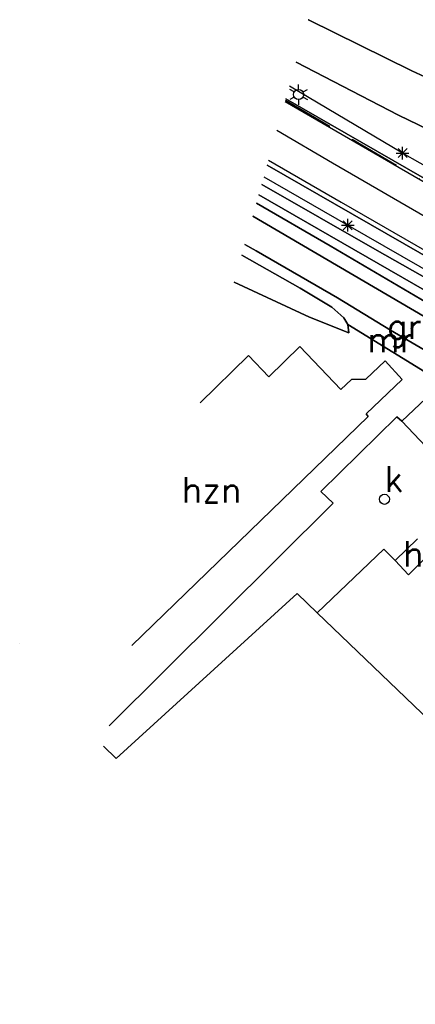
# Model space of a CAD drawing. Header units: millimetres. Extents: x 129727 to 131402, y 399018 to 399724.
# Tile 5 of 60: x 129727 to 129766, y 399441 to 399538. Entities that reach past the tile are written whole.
import ezdxf
from ezdxf.enums import TextEntityAlignment as Align

# ---------------------------------------------------------------- set-up
doc = ezdxf.new("R2010")
doc.units = ezdxf.units.MM
doc.linetypes.add('BORDERX2', pattern=[88.9, 25.4, -12.7, 25.4, -12.7, 0, -12.7])
for name, color, linetype in [('LKI-VW-BUI-VE', 1, 'Continuous'), ('MDI-IN-OPNAMEGRENS', 7, 'Continuous'), ('MDI-VL-GRAS', 7, 'Continuous'), ('MDI-VL-GROND', 7, 'Continuous'), ('MDI-VL-TALUD', 7, 'Continuous'), ('MDI-VL-VERHARDING', 7, 'Continuous'), ('MDI-VL-WATER', 7, 'Continuous'), ('MDI-XX-BEBOUWING', 10, 'Continuous'), ('MDI-XX-BEPLANTING', 80, 'Continuous'), ('MDI-XX-DAMWAND', 252, 'Continuous'), ('MDI-XX-GRAS', 7, 'Continuous'), ('MDI-XX-GREPPEL', 160, 'Continuous'), ('MDI-XX-MARKERING', 251, 'Continuous'), ('MDI-XX-RASTER', 255, 'Continuous'), ('MDI-XX-RIOLERING', 130, 'Continuous'), ('MDI-XX-TALUD', 84, 'Continuous'), ('MDI-XX-TERREINAFSCH', 253, 'Continuous')]:
    doc.layers.add(name, color=color, linetype=linetype)
doc.styles.add('ROMANS25', font='ROMANS.shx', dxfattribs={"height": 2.5})

msp = doc.modelspace()

# ---------------------------------------------------------------- linework, layer by layer
for p, q in [((129753.795, 399530.818), (129753.362, 399531.068)), ((129754.228, 399531.068), (129754.228, 399531.568)), ((129754.661, 399530.818), (129755.094, 399531.068)), ((129753.795, 399530.318), (129753.362, 399530.068)), ((129754.228, 399530.068), (129754.228, 399529.568)), ((129754.661, 399530.318), (129755.094, 399530.068)), ((129764.036, 399524.354), (129764.92, 399525.238)), ((129764.92, 399524.354), (129764.036, 399525.238)), ((129764.478, 399524.171), (129764.478, 399525.421)), ((129763.853, 399524.796), (129765.103, 399524.796)), ((129759.069, 399517.059), (129759.069, 399518.309)), ((129758.444, 399517.684), (129759.694, 399517.684)), ((129758.627, 399517.242), (129759.511, 399518.126)), ((129759.511, 399517.242), (129758.627, 399518.126))]:
    msp.add_line(p, q)
for centre in [(129754.228, 399530.568), (129762.686, 399490.672)]:
    msp.add_circle(centre, 0.5)
at = {"layer": 'LKI-VW-BUI-VE', "linetype": 'BORDERX2', "ltscale": 0.2, "flags": 128}
msp.add_lwpolyline([(129752.938, 399530.028), (129803.992, 399500), (129863.5, 399465), (129890.12, 399449.834), (129928.839, 399430.127), (129965.167, 399411.729), (129998.966, 399394.635), (130000, 399394.103)], dxfattribs=at)
at = {"layer": 'MDI-IN-OPNAMEGRENS'}
for p, q in [((129736.246, 399465.118), (129754.076, 399481.37)), ((129754.076, 399481.37), (129756.048, 399479.478)), ((129756.048, 399479.478), (129775.094, 399461.202)), ((129735.002, 399466.344), (129736.246, 399465.118))]:
    msp.add_line(p, q, dxfattribs=at)
at = {"layer": 'MDI-VL-GRAS'}
for p, q in [((129755.168, 399537.945), (129755.218, 399537.917)), ((129755.218, 399537.917), (129765.405, 399532.907)), ((129753.989, 399533.758), (129764.071, 399528.526)), ((129764.071, 399528.526), (129753.989, 399533.758)), ((129765.405, 399532.907), (129777.194, 399527.406)), ((129771.187, 399519.663), (129752.969, 399530.135)), ((129764.071, 399528.526), (129780.475, 399520.618)), ((129780.475, 399520.618), (129764.071, 399528.526)), ((129751.132, 399523.615), (129768.261, 399513.774)), ((129761.974, 399515.199), (129750.594, 399521.703)), ((129750.594, 399521.703), (129761.974, 399515.199)), ((129771.375, 399508.556), (129750.303, 399520.67)), ((129750.303, 399520.67), (129771.375, 399508.556)), ((129750.077, 399519.87), (129757.337, 399515.666)), ((129757.337, 399515.666), (129750.077, 399519.87)), ((129749.715, 399518.585), (129768.584, 399507.525)), ((129768.584, 399507.525), (129749.715, 399518.585)), ((129748.926, 399515.781), (129750.04, 399515.174)), ((129750.04, 399515.174), (129748.926, 399515.781)), ((129757.337, 399515.666), (129768.161, 399509.285)), ((129768.161, 399509.285), (129757.337, 399515.666)), ((129754.38, 399511.496), (129748.63, 399514.732)), ((129748.63, 399514.732), (129754.38, 399511.496)), ((129750.04, 399515.174), (129758.057, 399510.516)), ((129758.057, 399510.516), (129750.04, 399515.174)), ((129779.281, 399505.325), (129761.974, 399515.199)), ((129761.974, 399515.199), (129779.281, 399505.325)), ((129755.304, 399508.615), (129747.877, 399512.058)), ((129757.516, 399509.611), (129754.38, 399511.496)), ((129754.38, 399511.496), (129757.516, 399509.611)), ((129758.057, 399510.516), (129763.28, 399507.328)), ((129763.28, 399507.328), (129758.057, 399510.516)), ((129758.682, 399508.549), (129757.516, 399509.611)), ((129757.516, 399509.611), (129758.682, 399508.549)), ((129759.194, 399507.083), (129755.304, 399508.615)), ((129759.072, 399507.904), (129758.682, 399508.549)), ((129758.682, 399508.549), (129759.072, 399507.904)), ((129768.39, 399502.152), (129759.072, 399507.904)), ((129759.072, 399507.904), (129759.194, 399507.083)), ((129763.28, 399507.328), (129770.85, 399502.9)), ((129770.85, 399502.9), (129763.28, 399507.328))]:
    msp.add_line(p, q, dxfattribs=at)
at = {"layer": 'MDI-VL-GROND'}
for p, q in [((129747.877, 399512.058), (129755.304, 399508.615)), ((129755.304, 399508.615), (129759.194, 399507.083)), ((129759.194, 399507.083), (129759.072, 399507.904)), ((129759.072, 399507.904), (129768.39, 399502.152)), ((129754.342, 399505.723), (129751.301, 399502.741)), ((129758.388, 399501.484), (129754.342, 399505.723)), ((129749.282, 399504.858), (129744.528, 399500.168)), ((129751.301, 399502.741), (129749.282, 399504.858)), ((129762.755, 399504.31), (129760.865, 399502.497)), ((129764.436, 399502.485), (129762.755, 399504.31)), ((129759.426, 399502.483), (129758.388, 399501.484)), ((129760.865, 399502.497), (129759.426, 399502.483)), ((129760.895, 399499.078), (129764.436, 399502.485)), ((129768.39, 399502.152), (129764.414, 399498.371)), ((129737.791, 399476.246), (129761.082, 399498.83)), ((129763.895, 399498.783), (129756.423, 399491.441)), ((129761.082, 399498.83), (129760.895, 399499.078)), ((129764.414, 399498.371), (129763.895, 399498.783)), ((129756.423, 399491.441), (129757.649, 399490.297)), ((129757.649, 399490.297), (129735.564, 399468.339)), ((129756.048, 399479.478), (129762.637, 399485.743)), ((129762.637, 399485.743), (129763.744, 399484.623)), ((129765.05, 399483.222), (129767.232, 399485.384)), ((129763.744, 399484.623), (129765.05, 399483.222)), ((129775.094, 399461.202), (129756.048, 399479.478)), ((129756.048, 399479.478), (129756.048, 399479.478)), ((129726.726, 399476.455), (129726.726, 399476.455))]:
    msp.add_line(p, q, dxfattribs=at)
at = {"layer": 'MDI-VL-TALUD'}
for p, q in [((129755.168, 399537.945), (129755.218, 399537.917)), ((129755.218, 399537.917), (129765.405, 399532.907)), ((129764.071, 399528.526), (129753.989, 399533.758)), ((129765.405, 399532.907), (129777.194, 399527.406)), ((129780.475, 399520.618), (129764.071, 399528.526)), ((129750.594, 399521.703), (129761.974, 399515.199)), ((129750.303, 399520.67), (129771.375, 399508.556)), ((129771.375, 399508.556), (129750.303, 399520.67)), ((129757.337, 399515.666), (129750.077, 399519.87)), ((129749.715, 399518.585), (129768.584, 399507.525)), ((129750.04, 399515.174), (129748.926, 399515.781)), ((129768.161, 399509.285), (129757.337, 399515.666)), ((129748.63, 399514.732), (129754.38, 399511.496)), ((129758.057, 399510.516), (129750.04, 399515.174)), ((129761.974, 399515.199), (129779.281, 399505.325)), ((129755.304, 399508.615), (129747.877, 399512.058)), ((129754.38, 399511.496), (129757.516, 399509.611)), ((129763.28, 399507.328), (129758.057, 399510.516)), ((129757.516, 399509.611), (129758.682, 399508.549)), ((129759.194, 399507.083), (129755.304, 399508.615)), ((129758.682, 399508.549), (129759.072, 399507.904)), ((129759.072, 399507.904), (129759.194, 399507.083)), ((129770.85, 399502.9), (129763.28, 399507.328))]:
    msp.add_line(p, q, dxfattribs=at)
at = {"layer": 'MDI-VL-VERHARDING'}
for p, q in [((129752.969, 399530.135), (129771.187, 399519.663)), ((129768.261, 399513.774), (129751.132, 399523.615)), ((129756.423, 399491.441), (129763.895, 399498.783)), ((129763.895, 399498.783), (129764.414, 399498.371)), ((129764.414, 399498.371), (129770.234, 399492.206)), ((129757.649, 399490.297), (129756.423, 399491.441)), ((129735.564, 399468.339), (129757.649, 399490.297)), ((129765.945, 399486.771), (129763.744, 399484.623)), ((129762.637, 399485.743), (129756.048, 399479.478)), ((129763.744, 399484.623), (129762.637, 399485.743)), ((129754.076, 399481.37), (129736.246, 399465.118)), ((129756.048, 399479.478), (129754.076, 399481.37)), ((129736.246, 399465.118), (129735.002, 399466.344))]:
    msp.add_line(p, q, dxfattribs=at)
at = {"layer": 'MDI-VL-WATER'}
for p, q in [((129755.218, 399537.917), (129755.168, 399537.945)), ((129765.405, 399532.907), (129755.218, 399537.917)), ((129777.194, 399527.406), (129765.405, 399532.907))]:
    msp.add_line(p, q, dxfattribs=at)
at = {"layer": 'MDI-XX-BEBOUWING'}
for p, q in [((129751.301, 399502.741), (129754.342, 399505.723)), ((129754.342, 399505.723), (129758.388, 399501.484)), ((129744.528, 399500.168), (129749.282, 399504.858)), ((129749.282, 399504.858), (129751.301, 399502.741)), ((129760.865, 399502.497), (129762.755, 399504.31)), ((129762.755, 399504.31), (129764.436, 399502.485)), ((129762.755, 399504.31), (129762.755, 399504.31)), ((129758.388, 399501.484), (129759.426, 399502.483)), ((129759.426, 399502.483), (129760.865, 399502.497)), ((129764.436, 399502.485), (129760.895, 399499.078)), ((129764.414, 399498.371), (129768.39, 399502.152)), ((129761.082, 399498.83), (129737.791, 399476.246)), ((129760.895, 399499.078), (129761.082, 399498.83)), ((129770.234, 399492.206), (129764.414, 399498.371)), ((129763.744, 399484.623), (129765.945, 399486.771)), ((129767.232, 399485.384), (129765.05, 399483.222)), ((129765.05, 399483.222), (129763.744, 399484.623)), ((129763.744, 399484.623), (129763.744, 399484.623))]:
    msp.add_line(p, q, dxfattribs=at)
at = {"layer": 'MDI-XX-BEPLANTING'}
for p, q in [((129764.478, 399524.796), (129753.327, 399531.409)), ((129783.387, 399513.948), (129764.478, 399524.796)), ((129750.802, 399522.443), (129759.069, 399517.684)), ((129759.069, 399517.684), (129777.4, 399507.195))]:
    msp.add_line(p, q, dxfattribs=at)
at = {"layer": 'MDI-XX-DAMWAND'}
for p, q in [((129755.168, 399537.945), (129755.218, 399537.917)), ((129755.218, 399537.917), (129765.405, 399532.907)), ((129765.405, 399532.907), (129777.194, 399527.406))]:
    msp.add_line(p, q, dxfattribs=at)
at = {"layer": 'MDI-XX-GREPPEL'}
msp.add_line((129771.375, 399508.556), (129750.303, 399520.67), dxfattribs=at)
at = {"layer": 'MDI-XX-MARKERING'}
for p, q in [((129764.148, 399523.327), (129752.89, 399529.857)), ((129757.58, 399523.807), (129752.088, 399527.008)), ((129751.266, 399524.091), (129758.421, 399519.967)), ((129775.037, 399513.693), (129757.58, 399523.807)), ((129792.511, 399506.905), (129764.148, 399523.327)), ((129758.421, 399519.967), (129783.471, 399505.497))]:
    msp.add_line(p, q, dxfattribs=at)
at = {"layer": 'MDI-XX-RASTER'}
for p, q in [((129762.637, 399485.743), (129756.048, 399479.478)), ((129763.744, 399484.623), (129762.637, 399485.743))]:
    msp.add_line(p, q, dxfattribs=at)
at = {"layer": 'MDI-XX-TALUD'}
for p, q in [((129753.989, 399533.758), (129764.071, 399528.526)), ((129764.071, 399528.526), (129780.475, 399520.618)), ((129761.974, 399515.199), (129750.594, 399521.703)), ((129750.077, 399519.87), (129757.337, 399515.666)), ((129768.584, 399507.525), (129749.715, 399518.585)), ((129748.926, 399515.781), (129750.04, 399515.174)), ((129757.337, 399515.666), (129768.161, 399509.285)), ((129754.38, 399511.496), (129748.63, 399514.732)), ((129750.04, 399515.174), (129758.057, 399510.516)), ((129779.281, 399505.325), (129761.974, 399515.199)), ((129747.877, 399512.058), (129755.304, 399508.615)), ((129757.516, 399509.611), (129754.38, 399511.496)), ((129758.057, 399510.516), (129763.28, 399507.328)), ((129758.682, 399508.549), (129757.516, 399509.611)), ((129755.304, 399508.615), (129759.194, 399507.083)), ((129759.072, 399507.904), (129758.682, 399508.549)), ((129763.28, 399507.328), (129770.85, 399502.9))]:
    msp.add_line(p, q, dxfattribs=at)
at = {"layer": 'MDI-XX-TERREINAFSCH'}
for p, q in [((129771.187, 399519.663), (129752.969, 399530.135)), ((129768.261, 399513.774), (129751.132, 399523.615)), ((129759.194, 399507.083), (129759.072, 399507.904)), ((129759.072, 399507.904), (129768.39, 399502.152)), ((129763.895, 399498.783), (129756.423, 399491.441)), ((129764.414, 399498.371), (129763.895, 399498.783)), ((129756.423, 399491.441), (129757.649, 399490.297)), ((129757.649, 399490.297), (129735.564, 399468.339))]:
    msp.add_line(p, q, dxfattribs=at)

# ---------------------------------------------------------------- texts
at = {"layer": 'MDI-XX-BEBOUWING', "style": 'ROMANS25'}
for s, p in [('hzn', (129745.641, 399491.609)), ('h', (129765.517, 399485.308))]:
    msp.add_text(s, height=2.5, dxfattribs=at).set_placement(p, align=Align.MIDDLE_CENTER)
at = {"layer": 'MDI-XX-GRAS', "style": 'ROMANS25'}
msp.add_text('gras', height=2.5, dxfattribs=at).set_placement((129766.572, 399507.73), align=Align.MIDDLE_CENTER)
at = {"layer": 'MDI-XX-RIOLERING', "style": 'ROMANS25'}
msp.add_text('k', height=2.5, dxfattribs=at).set_placement((129762.686, 399490.672), align=Align.BOTTOM_LEFT)
at = {"layer": 'MDI-XX-TERREINAFSCH', "style": 'ROMANS25'}
msp.add_text('mr', height=2.5, dxfattribs=at).set_placement((129763.274, 399506.433), align=Align.MIDDLE_CENTER)

doc.saveas('drawing.dxf')
